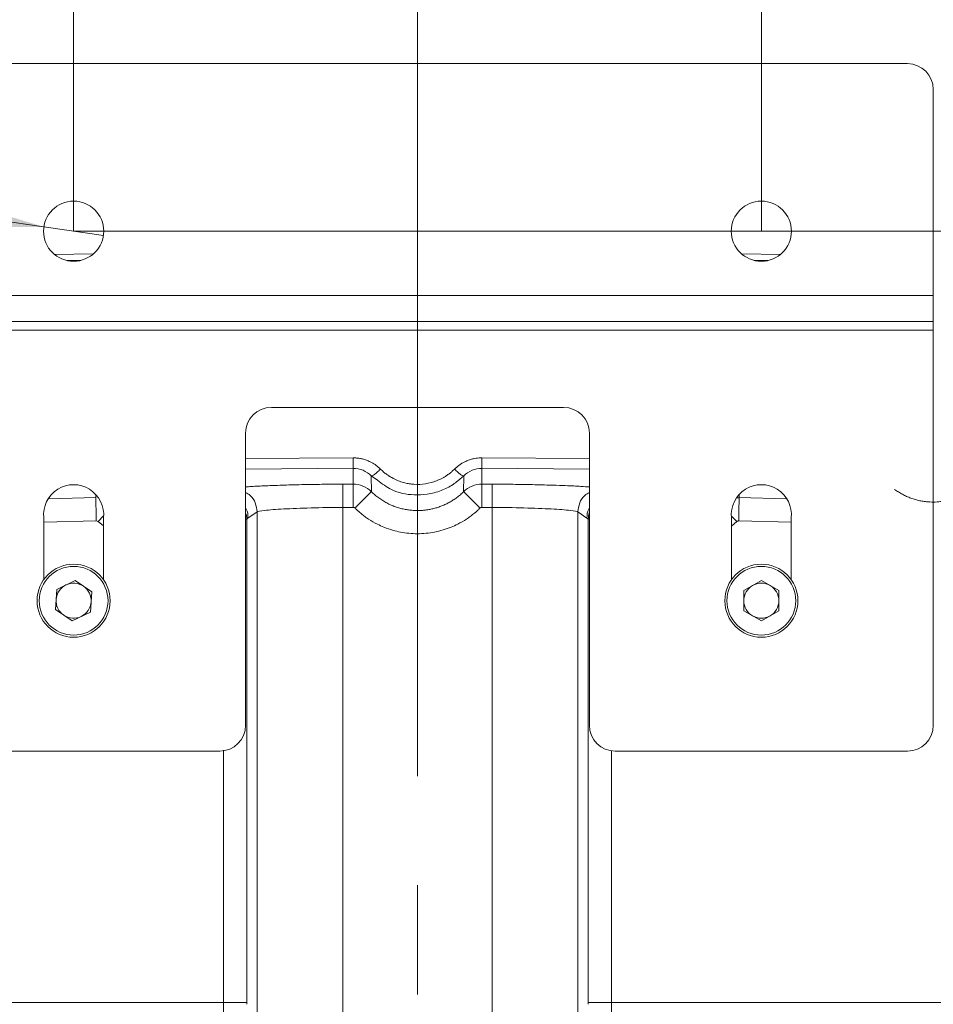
# Model space of a CAD drawing. Header units: millimetres. Extents: x 0 to 594, y 0 to 420.
# Tile 48 of 76: x 106 to 128, y 356 to 378. Entities that reach past the tile are written whole.
import ezdxf

# ---------------------------------------------------------------- set-up
doc = ezdxf.new("R2010")
doc.units = ezdxf.units.MM
doc.linetypes.add('CENTERX2', pattern=[20.32, 12.7, -2.54, 2.54, -2.54])
doc.styles.add('SLDTEXTSTYLE1', font='TXT', dxfattribs={"width": 0.605})
doc.dimstyles.new('SLDDIMSTYLE1', dxfattribs={"dimtxt": 2.568319, "dimasz": 3.3, "dimexe": 0, "dimexo": 0.0625, "dimgap": 0.64208, "dimtad": 1, "dimdec": 0, "dimlfac": 5, "dimrnd": 1e-09, "dimzin": 12, "dimdsep": 46, "dimtxsty": 'SLDTEXTSTYLE1', "dimsah": 1, "dimcen": 0.09, "dimadec": 0, "dimazin": 3, "dimtfac": 1, "dimtdec": 1, "dimtofl": 0, "dimtmove": 0, "dimatfit": 3, "dimfxl": 1, "dimfrac": 2, "dimtolj": 1, "dimtzin": 12, "dimarcsym": 0})
doc.dimstyles.new('SLDDIMSTYLE3', dxfattribs={"dimtxt": 2.568319, "dimasz": 3.3, "dimexe": 0, "dimexo": 0.0625, "dimgap": 0.64208, "dimtad": 1, "dimdec": 1, "dimlfac": 5, "dimrnd": 1e-09, "dimzin": 12, "dimdsep": 46, "dimtxsty": 'SLDTEXTSTYLE1', "dimsah": 1, "dimcen": 0.09, "dimadec": 0, "dimazin": 3, "dimtfac": 1, "dimtdec": 1, "dimtmove": 0, "dimatfit": 0, "dimfxl": 1, "dimfrac": 2, "dimtolj": 1, "dimtzin": 12, "dimarcsym": 0})
doc.dimstyles.new('SLDDIMSTYLE4', dxfattribs={"dimtxt": 2.568319, "dimasz": 3.3, "dimexe": 0, "dimexo": 0.0625, "dimgap": 0.64208, "dimtad": 1, "dimdec": 1, "dimlfac": 5, "dimrnd": 1e-09, "dimzin": 12, "dimdsep": 46, "dimtxsty": 'SLDTEXTSTYLE1', "dimblk1": 'NONE', "dimsah": 1, "dimcen": 0, "dimadec": 0, "dimazin": 3, "dimtfac": 1, "dimtdec": 1, "dimtmove": 0, "dimatfit": 3, "dimldrblk": 'NONE', "dimfxl": 1, "dimfrac": 2, "dimtolj": 1, "dimtzin": 12, "dimarcsym": 0})

# ---------------------------------------------------------------- blocks, each defined once
blk = doc.blocks.new('_D_7')
at = {"color": 7, "linetype": 'Continuous', "lineweight": 0}
for p, q in [((92.078, 390.271), (91.49, 390.271)), ((91.49, 390.271), (91.49, 386.326)), ((98.448, 390.271), (99.036, 390.271)), ((99.036, 390.271), (99.036, 386.326)), ((107.707, 373.504), (107.707, 386.738)), ((115.707, 369.076), (115.707, 386.738)), ((91.49, 386.326), (92.078, 386.326)), ((99.036, 386.326), (98.448, 386.326)), ((107.707, 385.738), (90.069, 385.738)), ((115.707, 385.738), (107.707, 385.738)), ((115.707, 385.738), (122.107, 385.738))]:
    blk.add_line(p, q, dxfattribs=at)
for points in [[(107.707, 385.738), (104.407, 386.238), (104.407, 385.238)], [(115.707, 385.738), (119.007, 385.238), (119.007, 386.238)]]:
    blk.add_solid(points, dxfattribs=at)
at = {"color": 7, "linetype": 'Continuous', "lineweight": 0, "char_height": 2.6458, "attachment_point": 1, "style": 'SLDTEXTSTYLE1'}
for s, insert in [('40', (93.303, 394.269)), ('1,6', (92.813, 389.737))]:
    blk.add_mtext(s, dxfattribs=dict(at, insert=insert))
blk = doc.blocks.new('_D_8')
at = {"color": 7, "linetype": 'Continuous', "lineweight": 0}
for p, q in [((112.523, 400.354), (111.935, 400.354)), ((111.935, 400.354), (111.935, 396.41)), ((118.892, 400.354), (119.48, 400.354)), ((119.48, 400.354), (119.48, 396.41)), ((107.707, 373.504), (107.707, 396.822)), ((123.707, 373.504), (123.707, 396.822)), ((111.935, 396.41), (112.523, 396.41)), ((119.48, 396.41), (118.892, 396.41)), ((107.707, 395.822), (101.307, 395.822)), ((107.707, 395.822), (123.707, 395.822)), ((123.707, 395.822), (130.107, 395.822))]:
    blk.add_line(p, q, dxfattribs=at)
for points in [[(107.707, 395.822), (104.407, 396.322), (104.407, 395.322)], [(123.707, 395.822), (127.007, 395.322), (127.007, 396.322)]]:
    blk.add_solid(points, dxfattribs=at)
at = {"color": 7, "linetype": 'Continuous', "lineweight": 0, "char_height": 2.6458, "attachment_point": 1, "style": 'SLDTEXTSTYLE1'}
for s, insert in [('80', (113.747, 404.352)), ('3,1', (113.258, 399.82))]:
    blk.add_mtext(s, dxfattribs=dict(at, insert=insert))
blk = doc.blocks.new('_D_9')
at = {"color": 7, "linetype": 'Continuous', "lineweight": 0}
for p, q in [((67.831, 383.86), (67.261, 379.957)), ((68.412, 383.775), (67.831, 383.86)), ((74.715, 382.856), (75.297, 382.771)), ((75.297, 382.771), (74.728, 378.868)), ((67.261, 379.957), (67.843, 379.872)), ((107.015, 373.605), (66.746, 379.478)), ((74.728, 378.868), (74.146, 378.953)), ((107.015, 373.605), (108.4, 373.403))]:
    blk.add_line(p, q, dxfattribs=at)
blk.add_solid([(107.015, 373.605), (103.821, 374.576), (103.677, 373.587)], dxfattribs=at)
at = {"color": 7, "linetype": 'Continuous', "lineweight": 0, "attachment_point": 1, "rotation": 351.7023, "style": 'SLDTEXTSTYLE1'}
for s, insert, char_height in [('%%c', (69.317, 387.684), 2.6458), ('7', (73.025, 387.143), 2.646), ('(2x)', (77.292, 386.521), 2.6458), ('0,3', (69.063, 383.141), 2.6458)]:
    blk.add_mtext(s, dxfattribs=dict(at, insert=insert, char_height=char_height))
blk = doc.blocks.new('_NONE')
blk = doc.blocks.new('_D_15')
at = {"color": 7, "linetype": 'Continuous', "lineweight": 0}
for p, q in [((107.707, 373.504), (185.665, 373.504)), ((184.665, 230.757), (184.665, 373.504)), ((180.133, 306.296), (180.133, 306.884)), ((180.133, 306.884), (184.077, 306.884)), ((184.077, 306.884), (184.077, 306.296)), ((180.133, 297.966), (180.133, 297.378)), ((184.077, 297.378), (184.077, 297.966)), ((180.133, 297.378), (184.077, 297.378)), ((162.794, 230.757), (185.665, 230.757))]:
    blk.add_line(p, q, dxfattribs=at)
for points in [[(184.665, 373.504), (184.165, 370.204), (185.165, 370.204)], [(184.665, 230.757), (185.165, 234.057), (184.165, 234.057)]]:
    blk.add_solid(points, dxfattribs=at)
at = {"color": 7, "linetype": 'Continuous', "lineweight": 0, "char_height": 2.6458, "attachment_point": 1, "rotation": 90, "style": 'SLDTEXTSTYLE1'}
for s, insert in [('28,1', (180.667, 298.701)), ('714', (176.135, 299.191))]:
    blk.add_mtext(s, dxfattribs=dict(at, insert=insert))

msp = doc.modelspace()

# ---------------------------------------------------------------- linework, layer by layer
at = {"color": 7, "linetype": 'Continuous', "lineweight": 15}
for p, q in [((127.107, 377.404), (104.307, 377.404)), ((127.707, 372.004), (127.707, 376.804)), ((107.265, 372.961), (108.171, 372.98)), ((123.244, 372.98), (124.149, 372.961)), ((107.887, 372.828), (107.554, 372.821)), ((123.86, 372.821), (123.527, 372.828)), ((127.707, 372.004), (103.707, 372.004)), ((127.707, 371.404), (127.707, 372.004)), ((127.707, 371.404), (103.707, 371.404)), ((127.707, 371.204), (127.707, 371.404)), ((127.707, 371.204), (103.707, 371.204)), ((127.707, 362.004), (127.707, 371.204)), ((119.107, 369.404), (112.307, 369.404)), ((111.707, 368.804), (111.707, 362.004)), ((119.707, 368.804), (119.707, 362.004)), ((114.209, 367.618), (114.209, 367.986)), ((117.206, 367.986), (117.206, 367.618)), ((114.634, 367.442), (114.633, 367.809)), ((116.782, 367.809), (116.781, 367.442)), ((111.764, 366.829), (111.975, 366.972)), ((111.975, 240.922), (111.975, 366.972)), ((113.972, 367.076), (114.211, 367.077)), ((113.972, 240.9), (113.972, 367.076)), ((117.204, 367.077), (117.443, 367.076)), ((117.443, 240.9), (117.443, 367.076)), ((119.44, 240.922), (119.44, 366.972)), ((119.44, 366.972), (119.65, 366.829)), ((107.011, 365.391), (107.011, 366.834)), ((108.404, 366.834), (108.404, 365.391)), ((111.734, 366.8), (111.734, 355.553)), ((119.681, 366.8), (119.681, 355.553)), ((123.011, 365.391), (123.011, 366.834)), ((124.404, 366.834), (124.404, 365.391)), ((107.317, 365.168), (107.74, 365.375)), ((108.131, 365.111), (107.74, 365.375)), ((123.707, 365.376), (123.299, 365.14)), ((123.707, 365.376), (124.116, 365.14)), ((107.283, 364.698), (107.317, 365.168)), ((108.098, 364.64), (108.131, 365.111)), ((123.299, 365.14), (123.299, 364.668)), ((124.116, 364.668), (124.116, 365.14)), ((107.283, 364.698), (107.674, 364.434)), ((108.098, 364.64), (107.674, 364.434)), ((123.707, 364.433), (123.299, 364.668)), ((124.116, 364.668), (123.707, 364.433)), ((111.107, 361.404), (104.307, 361.404)), ((127.107, 361.404), (120.307, 361.404)), ((111.195, 355.553), (78.707, 355.553)), ((152.707, 355.553), (120.22, 355.553))]:
    msp.add_line(p, q, dxfattribs=at)
at = {"color": 7, "linetype": 'CENTERX2', "lineweight": 0}
msp.add_line((115.707, 238.9), (115.707, 369.076), dxfattribs=at)
at = {"color": 8, "linetype": 'Continuous', "lineweight": 15}
for p, q in [((111.707, 368.211), (114.212, 368.228)), ((117.202, 368.228), (119.707, 368.211)), ((111.707, 367.969), (114.209, 367.986)), ((117.206, 367.986), (119.707, 367.969)), ((114.633, 367.809), (114.779, 367.71)), ((116.643, 367.697), (116.782, 367.809)), ((108.224, 367.303), (108.224, 367.359)), ((123.191, 367.37), (123.191, 367.303)), ((107.129, 367.277), (108.224, 367.303)), ((123.191, 367.301), (123.14, 367.297)), ((124.285, 367.277), (123.191, 367.303)), ((107.011, 366.733), (108.235, 366.762)), ((108.405, 366.878), (108.277, 366.745)), ((108.277, 366.745), (108.404, 366.645)), ((111.734, 366.8), (111.718, 366.8)), ((119.702, 366.8), (119.681, 366.8)), ((123.137, 366.745), (123.011, 366.642)), ((123.137, 366.745), (123.015, 366.873)), ((124.404, 366.733), (123.18, 366.762)), ((111.194, 361.422), (111.195, 355.553)), ((120.22, 361.42), (120.22, 355.553))]:
    msp.add_line(p, q, dxfattribs=at)
at = {"color": 7, "linetype": 'Continuous', "lineweight": 15, "flags": 128}
msp.add_lwpolyline([(111.734, 355.553), (111.719, 355.553), (111.685, 355.553), (111.634, 355.553), (111.567, 355.553), (111.486, 355.553), (111.395, 355.553), (111.297, 355.553), (111.195, 355.553)], dxfattribs=at)
at = {"color": 7, "linetype": 'Continuous', "lineweight": 15}
for centre, radius in [((107.707, 373.504), 0.7), ((123.707, 373.504), 0.7), ((107.707, 364.904), 0.85), ((107.707, 364.904), 0.8), ((123.707, 364.904), 0.85), ((123.707, 364.904), 0.8)]:
    msp.add_circle(centre, radius, dxfattribs=at)
for centre, radius, start, end in [((127.107, 376.804), 0.6, 360, 90), ((112.307, 368.804), 0.6, 90, 180), ((119.107, 368.804), 0.6, 0, 90), ((107.707, 366.904), 0.7, 354.2388, 185.7612), ((123.707, 366.904), 0.7, 354.2388, 185.7612), ((107.707, 364.904), 0.408, 55.9737, 115.9737), ((123.707, 364.904), 0.408, 60, 120), ((107.707, 364.904), 0.408, 115.9737, 175.9737), ((107.707, 364.904), 0.408, 355.9737, 55.9737), ((123.707, 364.904), 0.408, 120, 180), ((123.707, 364.904), 0.408, 0, 60), ((107.707, 364.904), 0.408, 175.9737, 235.9737), ((107.707, 364.904), 0.408, 295.9737, 355.9737), ((123.707, 364.904), 0.408, 180, 240), ((123.707, 364.904), 0.408, 300, 0), ((107.707, 364.904), 0.408, 235.9737, 295.9737), ((123.707, 364.904), 0.408, 240, 300), ((111.107, 362.004), 0.6, 270, 0), ((120.307, 362.004), 0.6, 180, 270), ((127.107, 362.004), 0.6, 270, 0)]:
    msp.add_arc(centre, radius, start, end, dxfattribs=at)
for points, knots in [([(114.209, 367.984), (114.209, 367.985), (114.21, 367.992), (114.211, 368.016), (114.211, 368.034), (114.212, 368.079), (114.212, 368.107), (114.212, 368.166), (114.212, 368.197), (114.212, 368.228)], [0, 0, 0, 0, 0.25, 0.25, 0.5, 0.5, 0.75, 0.75, 1, 1, 1, 1]), ([(114.212, 368.228), (114.225, 368.228), (114.251, 368.228), (114.288, 368.225), (114.326, 368.221), (114.364, 368.216), (114.42, 368.205), (114.495, 368.185), (114.58, 368.152), (114.655, 368.113), (114.722, 368.071), (114.787, 368.023), (114.827, 367.985), (114.846, 367.967)], [0, 0, 0, 0, 0.053953, 0.107745, 0.161477, 0.215252, 0.269171, 0.406352, 0.544104, 0.654821, 0.765982, 0.882759, 1, 1, 1, 1]), ([(116.568, 367.967), (116.578, 367.976), (116.597, 367.995), (116.628, 368.021), (116.66, 368.047), (116.703, 368.078), (116.759, 368.113), (116.834, 368.151), (116.919, 368.185), (117.002, 368.207), (117.075, 368.22), (117.139, 368.227), (117.181, 368.228), (117.202, 368.228)], [0, 0, 0, 0, 0.0582, 0.116191, 0.174091, 0.23202, 0.34359, 0.45487, 0.592577, 0.72989, 0.819973, 0.909851, 1, 1, 1, 1]), ([(117.206, 367.985), (117.205, 367.986), (117.205, 367.992), (117.204, 368.015), (117.204, 368.033), (117.203, 368.078), (117.203, 368.106), (117.202, 368.165), (117.202, 368.197), (117.202, 368.228)], [0, 0, 0, 0, 0.25, 0.25, 0.5, 0.5, 0.75, 0.75, 1, 1, 1, 1]), ([(114.209, 367.985), (114.288, 367.985), (114.367, 367.969), (114.512, 367.909), (114.578, 367.864), (114.633, 367.809)], [0, 0, 0, 0, 0.5, 0.5, 1, 1, 1, 1]), ([(114.633, 367.809), (114.637, 367.806), (114.647, 367.809), (114.673, 367.822), (114.689, 367.832), (114.724, 367.858), (114.745, 367.874), (114.792, 367.916), (114.819, 367.94), (114.846, 367.967)], [0, 0, 0, 0, 0.25, 0.25, 0.5, 0.5, 0.75, 0.75, 1, 1, 1, 1]), ([(114.846, 367.967), (114.858, 367.955), (114.882, 367.932), (114.919, 367.899), (114.957, 367.868), (114.997, 367.839), (115.037, 367.811), (115.079, 367.784), (115.122, 367.76), (115.19, 367.724), (115.286, 367.683), (115.403, 367.647), (115.517, 367.624), (115.677, 367.606), (115.894, 367.614), (116.112, 367.674), (116.255, 367.739), (116.331, 367.782), (116.389, 367.818), (116.449, 367.861), (116.511, 367.911), (116.549, 367.948), (116.568, 367.967)], [0, 0, 0, 0, 0.026112, 0.052097, 0.077999, 0.103859, 0.129723, 0.155633, 0.181632, 0.207763, 0.276053, 0.344244, 0.400215, 0.45706, 0.595899, 0.737792, 0.807976, 0.84157, 0.875195, 0.916153, 0.957695, 1, 1, 1, 1]), ([(116.782, 367.809), (116.777, 367.806), (116.768, 367.809), (116.742, 367.822), (116.725, 367.832), (116.691, 367.858), (116.67, 367.874), (116.622, 367.916), (116.596, 367.94), (116.568, 367.967)], [0, 0, 0, 0, 0.25, 0.25, 0.5, 0.5, 0.75, 0.75, 1, 1, 1, 1]), ([(116.782, 367.809), (116.837, 367.864), (116.903, 367.909), (117.048, 367.969), (117.127, 367.985), (117.206, 367.985)], [0, 0, 0, 0, 0.5, 0.5, 1, 1, 1, 1]), ([(112.549, 367.593), (112.567, 367.593), (112.653, 367.597), (112.833, 367.601), (113.141, 367.608), (113.523, 367.614), (113.828, 367.616), (113.97, 367.617)], [0, 0, 0, 0, 0.046769, 0.221038, 0.395454, 0.718451, 1, 1, 1, 1]), ([(113.97, 367.617), (113.986, 367.617), (114.026, 367.617), (114.09, 367.618), (114.153, 367.618), (114.192, 367.618), (114.209, 367.618)], [0, 0, 0, 0, 0.21059, 0.499996, 0.793527, 1, 1, 1, 1]), ([(113.97, 367.615), (113.97, 367.613), (113.97, 367.597), (113.97, 367.541), (113.97, 367.501), (113.971, 367.401), (113.971, 367.342), (113.972, 367.214), (113.972, 367.145), (113.972, 367.076)], [0, 0, 0, 0, 0.25, 0.25, 0.5, 0.5, 0.75, 0.75, 1, 1, 1, 1]), ([(114.209, 367.616), (114.288, 367.617), (114.366, 367.601), (114.512, 367.542), (114.578, 367.498), (114.634, 367.442)], [0, 0, 0, 0, 0.5, 0.5, 1, 1, 1, 1]), ([(114.209, 367.616), (114.209, 367.614), (114.209, 367.601), (114.209, 367.546), (114.209, 367.504), (114.21, 367.399), (114.21, 367.336), (114.211, 367.206), (114.211, 367.139), (114.211, 367.077)], [0, 0, 0, 0, 0.25, 0.25, 0.5, 0.5, 0.75, 0.75, 1, 1, 1, 1]), ([(114.779, 367.71), (114.883, 367.629), (115.129, 367.438), (115.55, 367.356), (115.944, 367.372), (116.252, 367.457), (116.492, 367.569), (116.607, 367.666), (116.643, 367.697)], [0, 0, 0, 0, 0.193457, 0.459291, 0.611654, 0.776335, 0.930807, 1, 1, 1, 1]), ([(116.781, 367.443), (116.837, 367.498), (116.904, 367.542), (117.049, 367.601), (117.127, 367.617), (117.206, 367.616)], [0, 0, 0, 0, 0.5, 0.5, 1, 1, 1, 1]), ([(117.206, 367.616), (117.206, 367.614), (117.206, 367.598), (117.205, 367.542), (117.205, 367.502), (117.205, 367.402), (117.205, 367.343), (117.204, 367.215), (117.204, 367.146), (117.204, 367.077)], [0, 0, 0, 0, 0.25, 0.25, 0.5, 0.5, 0.75, 0.75, 1, 1, 1, 1]), ([(117.206, 367.618), (117.222, 367.618), (117.262, 367.618), (117.325, 367.618), (117.388, 367.617), (117.428, 367.617), (117.445, 367.617)], [0, 0, 0, 0, 0.206502, 0.500004, 0.7894, 1, 1, 1, 1]), ([(117.445, 367.615), (117.445, 367.613), (117.445, 367.599), (117.445, 367.544), (117.445, 367.502), (117.444, 367.397), (117.444, 367.334), (117.443, 367.204), (117.443, 367.138), (117.443, 367.076)], [0, 0, 0, 0, 0.25, 0.25, 0.5, 0.5, 0.75, 0.75, 1, 1, 1, 1]), ([(117.445, 367.617), (117.572, 367.616), (117.849, 367.615), (118.202, 367.609), (118.496, 367.603), (118.702, 367.598), (118.816, 367.594), (118.864, 367.592)], [0, 0, 0, 0, 0.2517456, 0.5493726, 0.7148873, 0.8805258, 1, 1, 1, 1]), ([(114.633, 367.444), (114.632, 367.442), (114.623, 367.433), (114.585, 367.395), (114.555, 367.365), (114.482, 367.29), (114.437, 367.246), (114.345, 367.152), (114.298, 367.104), (114.254, 367.059)], [0, 0, 0, 0, 0.25, 0.25, 0.5, 0.5, 0.75, 0.75, 1, 1, 1, 1]), ([(114.634, 367.442), (114.647, 367.429), (114.675, 367.403), (114.717, 367.365), (114.761, 367.33), (114.806, 367.296), (114.852, 367.264), (114.898, 367.234), (114.946, 367.205), (114.994, 367.179), (115.043, 367.154), (115.092, 367.131), (115.142, 367.11), (115.193, 367.091), (115.244, 367.074), (115.295, 367.059), (115.346, 367.045), (115.398, 367.034), (115.449, 367.024), (115.501, 367.016), (115.553, 367.01), (115.604, 367.006), (115.656, 367.003), (115.69, 367.002), (115.739, 367.002), (115.802, 367.004), (115.897, 367.013), (115.992, 367.028), (116.086, 367.049), (116.18, 367.076), (116.273, 367.11), (116.364, 367.149), (116.454, 367.195), (116.541, 367.248), (116.625, 367.306), (116.706, 367.37), (116.756, 367.418), (116.781, 367.442)], [0, 0, 0, 0, 0.02392, 0.047725, 0.071416, 0.094993, 0.118456, 0.141805, 0.16504, 0.188162, 0.211169, 0.234062, 0.256842, 0.279508, 0.30206, 0.324499, 0.346824, 0.369035, 0.391133, 0.413118, 0.434989, 0.456747, 0.478392, 0.499923, 0.500112, 0.539671, 0.579611, 0.619931, 0.660632, 0.701715, 0.74318, 0.785026, 0.827255, 0.869867, 0.912861, 0.956239, 1, 1, 1, 1]), ([(116.782, 367.443), (116.783, 367.442), (116.792, 367.433), (116.83, 367.394), (116.859, 367.365), (116.933, 367.29), (116.977, 367.246), (117.069, 367.152), (117.117, 367.104), (117.161, 367.059)], [0, 0, 0, 0, 0.25, 0.25, 0.5, 0.5, 0.75, 0.75, 1, 1, 1, 1]), ([(108.224, 367.301), (108.224, 367.299), (108.224, 367.285), (108.225, 367.23), (108.226, 367.189), (108.228, 367.084), (108.229, 367.021), (108.232, 366.891), (108.233, 366.824), (108.235, 366.762)], [0, 0, 0, 0, 0.25, 0.25, 0.5, 0.5, 0.75, 0.75, 1, 1, 1, 1]), ([(123.18, 366.762), (123.181, 366.818), (123.182, 366.879), (123.185, 367.003), (123.186, 367.065), (123.188, 367.174), (123.189, 367.22), (123.19, 367.282), (123.191, 367.299), (123.191, 367.301)], [0, 0, 0, 0, 0.25, 0.25, 0.5, 0.5, 0.75, 0.75, 1, 1, 1, 1]), ([(111.975, 366.972), (111.988, 366.983), (112.05, 366.995), (112.262, 367.018), (112.412, 367.029), (112.779, 367.049), (112.996, 367.058), (113.466, 367.07), (113.719, 367.074), (113.972, 367.076)], [0, 0, 0, 0, 0.25, 0.25, 0.5, 0.5, 0.75, 0.75, 1, 1, 1, 1]), ([(114.254, 367.059), (114.263, 367.05), (114.289, 367.025), (114.339, 366.979), (114.404, 366.923), (114.483, 366.863), (114.603, 366.779), (114.751, 366.693), (114.943, 366.606), (115.121, 366.544), (115.382, 366.482), (115.707, 366.45), (116.109, 366.489), (116.421, 366.583), (116.665, 366.694), (116.812, 366.779), (116.931, 366.862), (117.02, 366.931), (117.096, 366.996), (117.145, 367.043), (117.161, 367.059)], [0, 0, 0, 0, 0.012326, 0.033463, 0.063416, 0.092309, 0.125822, 0.200133, 0.250571, 0.322089, 0.375603, 0.499938, 0.624316, 0.749273, 0.801144, 0.874095, 0.907147, 0.936543, 0.978359, 1, 1, 1, 1]), ([(117.443, 367.076), (117.696, 367.074), (117.949, 367.07), (118.419, 367.058), (118.636, 367.049), (119.003, 367.029), (119.153, 367.018), (119.365, 366.995), (119.427, 366.983), (119.44, 366.972)], [0, 0, 0, 0, 0.25, 0.25, 0.5, 0.5, 0.75, 0.75, 1, 1, 1, 1]), ([(111.734, 366.8), (111.739, 366.807), (111.744, 366.812), (111.754, 366.821), (111.759, 366.825), (111.764, 366.829)], [0, 0, 0, 0, 0.5, 0.5, 1, 1, 1, 1]), ([(119.65, 366.829), (119.655, 366.825), (119.66, 366.821), (119.671, 366.812), (119.676, 366.807), (119.681, 366.8)], [0, 0, 0, 0, 0.5, 0.5, 1, 1, 1, 1]), ([(123.18, 366.762), (123.178, 366.762), (123.172, 366.762), (123.165, 366.76), (123.156, 366.757), (123.146, 366.753), (123.14, 366.748), (123.137, 366.745)], [0, 0, 0, 0, 0.167146, 0.33289, 0.500061, 0.748744, 1, 1, 1, 1]), ([(111.195, 355.553), (111.195, 355.541), (111.195, 355.518), (111.195, 355.483), (111.195, 355.449), (111.195, 355.414), (111.195, 355.38), (111.195, 355.345), (111.195, 355.312), (111.195, 355.279), (111.195, 355.247), (111.195, 355.215), (111.196, 355.185), (111.196, 355.156), (111.196, 355.138), (111.196, 355.128)], [0, 0, 0, 0, 0.073206, 0.147035, 0.221494, 0.296584, 0.372297, 0.448626, 0.525561, 0.603096, 0.681232, 0.759981, 0.839355, 0.919359, 1, 1, 1, 1]), ([(111.734, 355.553), (111.734, 355.55), (111.734, 355.545), (111.734, 355.537), (111.734, 355.529), (111.735, 355.519), (111.735, 355.513), (111.735, 355.51)], [0, 0, 0, 0, 0.167121, 0.332902, 0.500194, 0.748717, 1, 1, 1, 1]), ([(120.22, 355.553), (120.158, 355.553), (120.091, 355.553), (119.962, 355.553), (119.9, 355.553), (119.796, 355.553), (119.754, 355.553), (119.698, 355.553), (119.684, 355.553), (119.681, 355.553)], [0, 0, 0, 0, 0.25, 0.25, 0.5, 0.5, 0.75, 0.75, 1, 1, 1, 1]), ([(120.22, 355.553), (120.22, 355.541), (120.22, 355.517), (120.22, 355.482), (120.22, 355.447), (120.22, 355.411), (120.22, 355.377), (120.22, 355.343), (120.22, 355.309), (120.219, 355.276), (120.219, 355.244), (120.219, 355.213), (120.219, 355.184), (120.219, 355.155), (120.219, 355.137), (120.219, 355.128)], [0, 0, 0, 0, 0.075162, 0.150617, 0.226366, 0.302409, 0.378745, 0.455374, 0.532297, 0.609514, 0.687024, 0.764828, 0.842925, 0.921316, 1, 1, 1, 1])]:
    msp.add_open_spline(points, degree=3, knots=knots, dxfattribs=at)
at = {"color": 8, "linetype": 'Continuous', "lineweight": 15}
for points, knots in [([(111.707, 367.552), (111.71, 367.552), (111.748, 367.556), (111.892, 367.565), (112.15, 367.579), (112.421, 367.588), (112.549, 367.593)], [0, 0, 0, 0, 0.016302, 0.214315, 0.631827, 1, 1, 1, 1]), ([(118.864, 367.592), (118.96, 367.589), (119.206, 367.581), (119.498, 367.567), (119.645, 367.556), (119.707, 367.551)], [0, 0, 0, 0, 0.270725, 0.689643, 1, 1, 1, 1]), ([(126.807, 367.495), (126.821, 367.485), (126.851, 367.464), (126.896, 367.434), (126.942, 367.406), (126.989, 367.38), (127.037, 367.355), (127.086, 367.332), (127.135, 367.311), (127.185, 367.291), (127.236, 367.274), (127.287, 367.258), (127.339, 367.244), (127.391, 367.232), (127.444, 367.222), (127.496, 367.214), (127.585, 367.203), (127.713, 367.197), (127.879, 367.207), (128.046, 367.235), (128.179, 367.274), (128.28, 367.313), (128.352, 367.345), (128.427, 367.383), (128.505, 367.428), (128.585, 367.482), (128.665, 367.543), (128.717, 367.59), (128.743, 367.614)], [0, 0, 0, 0, 0.0254943, 0.0509719, 0.0764304, 0.1018679, 0.127284, 0.1526795, 0.1780548, 0.2034101, 0.2287453, 0.2540605, 0.2793558, 0.3046317, 0.3298884, 0.3551255, 0.3803423, 0.4572848, 0.5360023, 0.6165146, 0.698824, 0.7336519, 0.7712247, 0.8115375, 0.8545819, 0.9003451, 0.9488176, 1, 1, 1, 1]), ([(111.707, 367.426), (111.745, 367.404), (111.844, 367.347), (111.949, 367.183), (111.966, 367.042), (111.975, 366.972)], [0, 0, 0, 0, 0.232331, 0.616166, 1, 1, 1, 1]), ([(119.707, 367.426), (119.67, 367.404), (119.571, 367.347), (119.466, 367.183), (119.448, 367.042), (119.44, 366.972)], [0, 0, 0, 0, 0.232345, 0.616172, 1, 1, 1, 1]), ([(111.707, 367.059), (111.713, 367.051), (111.759, 366.986), (111.762, 366.903), (111.764, 366.829)], [0, 0, 0, 0, 0.112314, 1, 1, 1, 1]), ([(111.707, 366.952), (111.712, 366.941), (111.733, 366.893), (111.734, 366.84), (111.734, 366.8)], [0, 0, 0, 0, 0.233369, 1, 1, 1, 1]), ([(119.707, 367.059), (119.702, 367.051), (119.656, 366.986), (119.653, 366.903), (119.65, 366.829)], [0, 0, 0, 0, 0.112139, 1, 1, 1, 1]), ([(119.681, 366.8), (119.682, 366.852), (119.683, 366.907), (119.706, 366.957), (119.707, 366.961)], [0, 0, 0, 0, 0.919797, 1, 1, 1, 1])]:
    msp.add_open_spline(points, degree=3, knots=knots, dxfattribs=at)
at = {"color": 7, "linetype": 'Continuous', "lineweight": 15}
for points in [[(114.211, 367.077), (114.227, 367.077), (114.242, 367.07), (114.254, 367.059)], [(117.161, 367.059), (117.172, 367.07), (117.188, 367.077), (117.204, 367.077)], [(108.235, 366.762), (108.25, 366.762), (108.266, 366.756), (108.277, 366.745)], [(119.681, 355.553), (119.681, 355.537), (119.68, 355.521), (119.68, 355.51)]]:
    msp.add_open_spline(points, degree=3, dxfattribs=at)

# ---------------------------------------------------------------- dimensions: what is measured, and where the dimension line sits
at = {"color": 7, "linetype": 'Continuous', "lineweight": 0}
for base, p1, p2, picture, middle in [((123.707, 395.822), (107.707, 373.504), (123.707, 373.504), '_D_8', (115.707, 395.822)), ((107.707, 385.738), (115.707, 369.076), (107.707, 373.504), '_D_7', (95.263, 385.738))]:
    dim = msp.add_linear_dim(base=base, p1=p1, p2=p2, dimstyle='SLDDIMSTYLE3', dxfattribs=at)
    dim.commit()
    dim.dimension.update_dxf_attribs({"geometry": picture, "text_midpoint": middle, "dimtype": 160})
dim = msp.add_diameter_dim_2p(p1=(108.4, 373.403), p2=(107.015, 373.605), text='<> (2x)', dimstyle='SLDDIMSTYLE4', dxfattribs=at)
dim.commit()
dim.dimension.update_dxf_attribs({"geometry": '_D_9', "text_midpoint": (74.111, 378.404), "dimtype": 163})
dim = msp.add_linear_dim(base=(184.665, 373.504), p1=(162.794, 230.757), p2=(107.707, 373.504), angle=90, dimstyle='SLDDIMSTYLE1', dxfattribs=at)
dim.commit()
dim.dimension.update_dxf_attribs({"geometry": '_D_15', "text_midpoint": (184.665, 302.131), "dimtype": 160})

doc.saveas('drawing.dxf')
